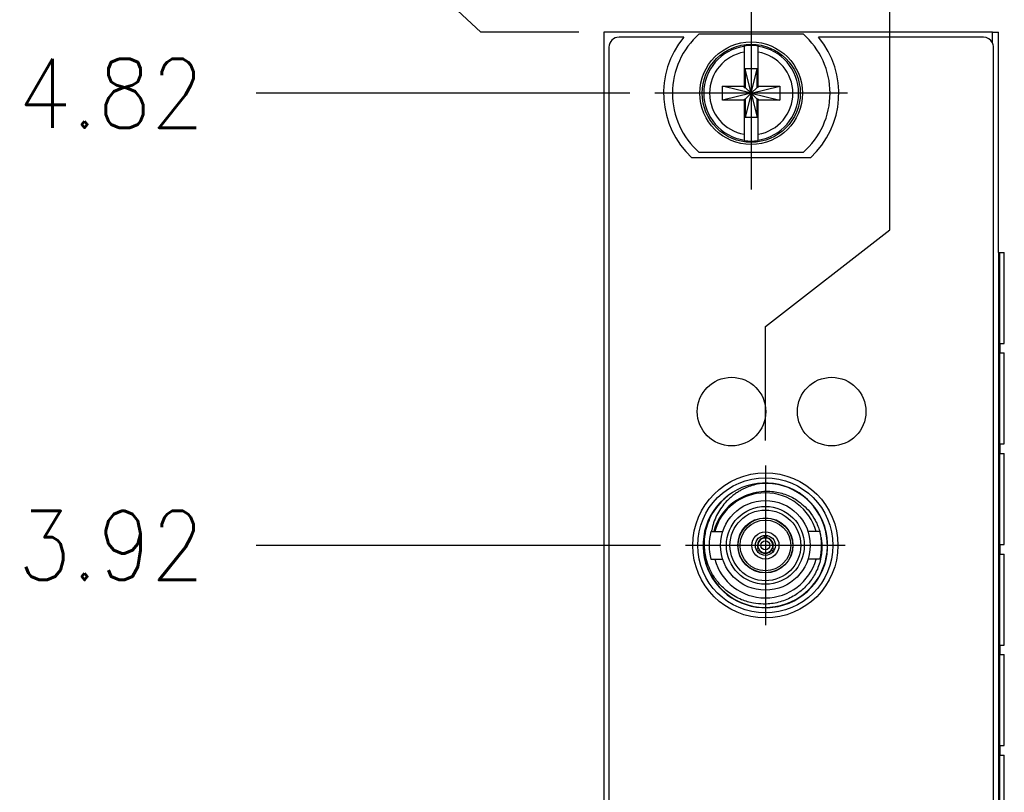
# Model space of a CAD drawing. Header units: inches. Extents: x 1 to 17.9, y 6 to 16.7.
# Tile 9 of 27: x 6.6 to 8.6, y 13.2 to 14.7. Entities that reach past the tile are written whole.
import ezdxf

# ---------------------------------------------------------------- set-up
doc = ezdxf.new("R2010")
doc.units = ezdxf.units.IN
doc.header["$MEASUREMENT"] = 0
doc.linetypes.add('DOT_CENTER', pattern=[14, 12, -1, 0, -1])
doc.layers.add('1', color=7, linetype='Continuous')
doc.styles.add('CONVERTER_11', font='txt.shx', dxfattribs={"width": 0.9})
doc.dimstyles.new('ME10_DIM_18', dxfattribs={"dimtxt": 0.137795, "dimasz": 0.18, "dimexe": 0.079921, "dimexo": 0.05, "dimgap": 0.1, "dimtad": 1, "dimzin": 4, "dimdsep": 46, "dimtxsty": 'CONVERTER_11', "dimsah": 1, "dimcen": 0.09, "dimclrd": 140, "dimclre": 140, "dimclrt": 4, "dimadec": 0, "dimazin": 0, "dimtfac": 1, "dimtdec": 4, "dimtix": 1, "dimtofl": 0, "dimtmove": 0, "dimatfit": 0, "dimfxl": 1, "dimtolj": 1, "dimtzin": 0, "dimarcsym": 0})
doc.dimstyles.new('ME10_DIM_22', dxfattribs={"dimtxt": 0.137795, "dimasz": 0.18, "dimexe": 0.079921, "dimexo": 0.05, "dimgap": 0.1, "dimtad": 1, "dimzin": 4, "dimdsep": 46, "dimtxsty": 'CONVERTER_11', "dimsah": 1, "dimcen": 0.09, "dimclrd": 140, "dimclre": 140, "dimclrt": 4, "dimadec": 0, "dimazin": 0, "dimtfac": 1, "dimtdec": 4, "dimtix": 1, "dimtofl": 0, "dimtmove": 0, "dimatfit": 0, "dimfxl": 1, "dimtolj": 1, "dimtzin": 0, "dimarcsym": 0})
doc.dimstyles.new('ME10_DIM_23', dxfattribs={"dimtxt": 0.137795, "dimasz": 0.18, "dimexe": 0.079921, "dimexo": 0.05, "dimgap": 0.1, "dimtad": 1, "dimzin": 4, "dimdsep": 46, "dimtxsty": 'CONVERTER_11', "dimsah": 1, "dimcen": 0.09, "dimclrd": 140, "dimclre": 140, "dimclrt": 4, "dimadec": 0, "dimazin": 0, "dimtfac": 1, "dimtdec": 4, "dimtix": 1, "dimtofl": 0, "dimtmove": 0, "dimatfit": 0, "dimfxl": 1, "dimtolj": 1, "dimtzin": 0, "dimarcsym": 0})
doc.dimstyles.new('ME10_DIM_24', dxfattribs={"dimtxt": 0.137795, "dimasz": 0.18, "dimexe": 0.079921, "dimexo": 0.05, "dimgap": 0.1, "dimtad": 1, "dimzin": 4, "dimdsep": 46, "dimtxsty": 'CONVERTER_11', "dimsah": 1, "dimcen": 0.09, "dimclrd": 140, "dimclre": 140, "dimclrt": 4, "dimadec": 0, "dimazin": 0, "dimtfac": 1, "dimtdec": 4, "dimtix": 1, "dimtofl": 0, "dimtmove": 0, "dimatfit": 0, "dimfxl": 1, "dimtolj": 1, "dimtzin": 0, "dimarcsym": 0})

# ---------------------------------------------------------------- blocks, each defined once
blk = doc.blocks.new('HD_BNC_body__9', base_point=(7.9644, 13.5687))
at = {"color": 7, "linetype": 'Continuous'}
for p, q in [((8.081, 13.8169), (8.0765, 13.8165)), ((8.0944, 13.8177), (8.081, 13.8169)), ((8.0014, 13.7808), (8.0146, 13.793)), ((7.9801, 13.7208), (8.0039, 13.7208)), ((8.0871, 13.7089), (8.0871, 13.7132)), ((8.0871, 13.7089), (8.0871, 13.7079)), ((8.0911, 13.7132), (8.0911, 13.7089)), ((8.0911, 13.7079), (8.0911, 13.7089)), ((8.1981, 13.7208), (8.1743, 13.7208)), ((8.071, 13.6849), (8.0744, 13.6868)), ((8.0752, 13.6873), (8.0744, 13.6868)), ((8.1039, 13.6868), (8.103, 13.6873)), ((8.1039, 13.6868), (8.1073, 13.6849)), ((8.0764, 13.6834), (8.073, 13.6814)), ((8.0764, 13.6834), (8.0772, 13.6839)), ((8.101, 13.6839), (8.1019, 13.6834)), ((8.1052, 13.6814), (8.1019, 13.6834)), ((7.9801, 13.6657), (8.0039, 13.6657)), ((8.1981, 13.6657), (8.1743, 13.6657))]:
    blk.add_line(p, q, dxfattribs=at)
for radius in [0.0896, 0.0778, 0.0707, 0.0551, 0.0546, 0.0506, 0.0272, 0.02, 0.009]:
    blk.add_circle((8.0891, 13.6933), radius, dxfattribs=at)
for centre, radius, start, end in [((8.0891, 13.6933), 0.1245, 126.7647, 87.5547), ((8.0891, 13.6933), 0.1239, 135.0336, 93.7415), ((8.0891, 13.6933), 0.1245, 87.5547, 126.7647), ((8.0891, 13.6933), 0.1239, 93.7415, 95.8221), ((8.0891, 13.6933), 0.1049, 15.2367, 164.7633), ((8.0928, 13.693), 0.109, 123.6489, 165.2273), ((8.0891, 13.6933), 0.1124, 165.8073, 194.1927), ((8.089, 13.6931), 0.0159, 96.8738, 203.1262), ((8.089, 13.6931), 0.0149, 97.3369, 202.6631), ((8.0891, 13.6933), 0.0148, 82.2263, 97.7737), ((8.0892, 13.6931), 0.0159, 336.8738, 83.1262), ((8.0892, 13.6931), 0.0149, 337.3369, 82.6631), ((8.0891, 13.6933), 0.1124, 345.8073, 14.1927), ((8.0892, 13.6931), 0.0151, 202.3928, 217.6072), ((8.089, 13.6931), 0.0151, 322.3928, 337.6072), ((8.0891, 13.6933), 0.0161, 217.791, 322.209), ((8.0891, 13.6933), 0.0151, 218.3086, 321.6914), ((8.0891, 13.6933), 0.1049, 195.2367, 344.7633)]:
    blk.add_arc(centre, radius, start, end, dxfattribs=at)
at = {"color": 124, "linetype": 'Continuous'}
blk.add_arc((8.0891, 13.6933), 0.1068, 122.0711, 165.0426, dxfattribs=at)
at = {"color": 7, "linetype": 'Continuous'}
for points, knots in [([(8.0765, 13.8165), (8.0717, 13.8154), (8.0627, 13.8134), (8.0507, 13.8088), (8.041, 13.8041), (8.0331, 13.7993), (8.0255, 13.794), (8.0172, 13.7872), (8.0082, 13.778), (7.9992, 13.7666), (7.9915, 13.7532), (7.9855, 13.7387), (7.9828, 13.7281), (7.9817, 13.7221), (7.9816, 13.7213), (7.9815, 13.7208)], [0, 0, 0, 0, 0.0147933, 0.0276937, 0.0385248, 0.046994, 0.0554068, 0.0662592, 0.0791933, 0.0939821, 0.10975, 0.1253764, 0.140935, 0.1422887, 0.1436278, 0.1436278, 0.1436278, 0.1436278]), ([(8.0324, 13.7837), (8.0376, 13.7869), (8.0481, 13.7931), (8.0664, 13.7992), (8.0845, 13.8019), (8.1057, 13.8015), (8.1285, 13.7965), (8.1547, 13.7835), (8.1752, 13.7649), (8.1877, 13.746), (8.1942, 13.7322), (8.1968, 13.7245), (8.1981, 13.7208)], [0, 0, 0, 0, 0.0181964, 0.0364308, 0.0574206, 0.0729142, 0.0997191, 0.1266115, 0.1601733, 0.1812238, 0.1940717, 0.2057533, 0.2057533, 0.2057533, 0.2057533]), ([(8.2004, 13.7092), (8.2009, 13.7055), (8.2018, 13.6992), (8.2022, 13.6836), (8.1996, 13.6624), (8.1912, 13.6408), (8.1808, 13.6238), (8.1687, 13.6092), (8.1501, 13.5938), (8.1258, 13.5816), (8.103, 13.5765), (8.0827, 13.5757), (8.0636, 13.5775), (8.04, 13.5844), (8.0157, 13.598), (7.9959, 13.6166), (7.9793, 13.6408), (7.9708, 13.6637), (7.9674, 13.6867), (7.9671, 13.7065), (7.9719, 13.7335), (7.9836, 13.7599), (7.9964, 13.775), (8.0014, 13.7808)], [0, 0, 0, 0, 0.0110978, 0.0189716, 0.0467821, 0.074678, 0.0875168, 0.1067491, 0.1311529, 0.1592978, 0.1875388, 0.2006307, 0.2201403, 0.2448526, 0.2738495, 0.3029344, 0.3255426, 0.3613804, 0.3749165, 0.3950403, 0.4205095, 0.4567824, 0.4798289, 0.4798289, 0.4798289, 0.4798289])]:
    blk.add_open_spline(points, degree=3, knots=knots, dxfattribs=at)
blk = doc.blocks.new('frontpanel-preamp-26_5ghz-pxie-5698__14', base_point=(7.7668, 9.581))
at = {"color": 7, "linetype": 'Continuous'}
for p, q in [((7.7668, 14.7189), (7.7668, 10.583)), ((8.5428, 14.7189), (7.7668, 14.7189)), ((7.957, 14.7154), (8.1645, 14.7154)), ((8.5428, 14.7189), (8.5548, 14.7189)), ((8.5548, 14.2789), (8.5548, 14.7189)), ((7.9263, 14.7089), (7.7968, 14.7089)), ((8.047, 14.6906), (8.047, 14.6915)), ((8.047, 14.6906), (8.047, 14.6789)), ((8.0745, 14.6915), (8.0745, 14.6906)), ((8.0745, 14.6789), (8.0745, 14.6906)), ((8.5248, 14.7089), (8.1952, 14.7089)), ((7.7768, 14.6889), (7.7768, 10.6189)), ((8.047, 14.6789), (8.047, 14.6107)), ((8.0745, 14.6107), (8.0745, 14.6789)), ((8.5448, 10.6189), (8.5448, 14.6889)), ((8.049, 14.6454), (8.049, 14.6086)), ((8.0725, 14.6454), (8.049, 14.6454)), ((8.0608, 14.5969), (8.049, 14.6454)), ((8.0608, 14.5969), (8.0725, 14.6454)), ((8.0725, 14.6086), (8.0725, 14.6454)), ((8.0037, 14.6107), (8.047, 14.6107)), ((8.0608, 14.5969), (8.0037, 14.6107)), ((8.0037, 14.5831), (8.0037, 14.6107)), ((8.0608, 14.5969), (8.0037, 14.5831)), ((8.047, 14.6086), (8.047, 14.6107)), ((8.047, 14.6086), (8.049, 14.6086)), ((8.0608, 14.5969), (8.049, 14.6086)), ((8.0608, 14.5969), (8.049, 14.5852)), ((8.0608, 14.5969), (8.049, 14.5484)), ((8.0608, 14.5969), (8.1178, 14.6107)), ((8.0608, 14.5969), (8.0725, 14.6086)), ((8.0608, 14.5969), (8.0725, 14.5484)), ((8.0608, 14.5969), (8.1178, 14.5831)), ((8.0608, 14.5969), (8.0725, 14.5852)), ((8.0745, 14.6086), (8.0725, 14.6086)), ((8.0745, 14.6086), (8.0745, 14.6107)), ((8.0745, 14.6107), (8.1178, 14.6107)), ((8.1178, 14.6107), (8.1178, 14.5831)), ((8.047, 14.5831), (8.0037, 14.5831)), ((8.047, 14.5852), (8.047, 14.5831)), ((8.047, 14.5852), (8.049, 14.5852)), ((8.047, 14.5831), (8.047, 14.5148)), ((8.049, 14.5852), (8.049, 14.5484)), ((8.0725, 14.5484), (8.0725, 14.5852)), ((8.0745, 14.5852), (8.0725, 14.5852)), ((8.0745, 14.5852), (8.0745, 14.5831)), ((8.0745, 14.5148), (8.0745, 14.5831)), ((8.1178, 14.5831), (8.0745, 14.5831)), ((8.0725, 14.5484), (8.049, 14.5484)), ((8.047, 14.5148), (8.047, 14.5032)), ((8.0745, 14.5032), (8.0745, 14.5148)), ((8.047, 14.5022), (8.047, 14.5032)), ((8.0745, 14.5032), (8.0745, 14.5022)), ((8.1645, 14.4784), (7.957, 14.4784)), ((8.179, 14.4679), (7.9425, 14.4679)), ((8.5548, 14.2789), (8.5548, 10.583)), ((8.5548, 14.2789), (8.5577, 14.2789)), ((8.5577, 14.2789), (8.5663, 14.2789)), ((8.5663, 14.0969), (8.5663, 14.2789)), ((8.5583, 14.0779), (8.5583, 14.0969)), ((8.5583, 14.0969), (8.5663, 14.0969)), ((8.5583, 14.0779), (8.5663, 14.0779)), ((8.5663, 13.896), (8.5663, 14.0779)), ((8.5583, 13.877), (8.5583, 13.896)), ((8.5583, 13.896), (8.5663, 13.896)), ((8.5583, 13.877), (8.5663, 13.877)), ((8.5663, 13.695), (8.5663, 13.877)), ((8.5583, 13.676), (8.5583, 13.695)), ((8.5583, 13.695), (8.5663, 13.695)), ((8.5583, 13.676), (8.5663, 13.676)), ((8.5663, 13.4941), (8.5663, 13.676)), ((8.5583, 13.4751), (8.5583, 13.4941)), ((8.5583, 13.4941), (8.5663, 13.4941)), ((8.5583, 13.4751), (8.5663, 13.4751)), ((8.5663, 13.2931), (8.5663, 13.4751)), ((8.5583, 13.2741), (8.5583, 13.2931)), ((8.5583, 13.2931), (8.5663, 13.2931)), ((8.5583, 13.2741), (8.5663, 13.2741)), ((8.5663, 13.0922), (8.5663, 13.2741))]:
    blk.add_line(p, q, dxfattribs=at)
at = {"color": 124, "linetype": 'Continuous'}
for p, q in [((8.5428, 14.6976), (8.5428, 14.7189)), ((8.5577, 10.2789), (8.5577, 14.2789))]:
    blk.add_line(p, q, dxfattribs=at)
at = {"color": 7, "linetype": 'Continuous'}
for centre, radius in [((8.0608, 14.5969), 0.1025), ((8.0608, 14.5969), 0.098), ((8.0215, 13.9607), 0.0685), ((8.2215, 13.9607), 0.0685), ((8.0891, 13.6933), 0.145), ((8.0891, 13.6933), 0.135)]:
    blk.add_circle(centre, radius, dxfattribs=at)
for centre, radius, start, end in [((8.0608, 14.5969), 0.1575, 131.203, 228.797), ((8.0608, 14.5969), 0.1575, 311.203, 48.797), ((7.7968, 14.6889), 0.02, 90, 180), ((8.0608, 14.5969), 0.175, 140.2082, 227.4886), ((8.0608, 14.5969), 0.0956, 81.7166, 98.2834), ((8.0608, 14.5969), 0.175, 312.5114, 39.7918), ((8.5248, 14.6889), 0.02, 25.8419, 90), ((8.5248, 14.6889), 0.02, 0, 25.8419), ((8.0608, 14.5969), 0.0956, 261.7166, 278.2834)]:
    blk.add_arc(centre, radius, start, end, dxfattribs=at)
at = {"color": 124, "linetype": 'Continuous'}
for radius, start, end in [(0.0947, 98.3637, 261.6363), (0.0947, 278.3637, 81.6363), (0.0832, 99.5336, 260.4664), (0.0832, 279.5336, 80.4664)]:
    blk.add_arc((8.0608, 14.5969), radius, start, end, dxfattribs=at)
at = {"layer": '1', "color": 30, "linetype": 'DOT_CENTER'}
for p, q in [((8.0608, 14.7894), (8.0608, 14.4044)), ((8.2533, 14.5969), (7.8683, 14.5969)), ((8.0891, 13.8528), (8.0891, 13.5338)), ((8.2486, 13.6933), (7.9296, 13.6933))]:
    blk.add_line(p, q, dxfattribs=at)
blk = doc.blocks.new('cu_PXIe-5698__16', base_point=(7.7668, 9.581))
for name, p in [('frontpanel-preamp-26_5ghz-pxie-5698__14', (7.7668, 9.581)), ('HD_BNC_body__9', (7.9644, 13.5687))]:
    blk.add_blockref(name, p)
blk = doc.blocks.new('*D31')
at = {"layer": '1', "color": 140, "linetype": 'Continuous'}
for p, q in [((8.3376, 14.324), (8.3376, 15.2067)), ((8.0891, 14.1304), (8.3376, 14.324)), ((8.0891, 13.9028), (8.0891, 14.1304))]:
    blk.add_line(p, q, dxfattribs=at)
at = {"layer": '1', "color": 4, "insert": (8.4028, 15.3067), "char_height": 0.1378, "attachment_point": 7, "rotation": 90, "line_spacing_factor": 0.60024, "style": 'CONVERTER_11'}
blk.add_mtext('.03', dxfattribs=at)
blk = doc.blocks.new('*D35')
at = {"layer": '1', "color": 140, "linetype": 'Continuous'}
for p, q in [((7.2753, 14.9498), (7.0719, 14.9498)), ((7.5205, 14.7189), (7.2753, 14.9498)), ((7.7168, 14.7189), (7.5205, 14.7189))]:
    blk.add_line(p, q, dxfattribs=at)
at = {"layer": '1', "color": 4, "style": 'CONVERTER_11', "width": 0.9}
blk.add_text('4.94', height=0.1378, dxfattribs=at).set_placement((6.5964, 14.8795))
blk = doc.blocks.new('*D36')
at = {"layer": '1', "color": 140, "linetype": 'Continuous'}
blk.add_line((7.8183, 14.5969), (7.0719, 14.5969), dxfattribs=at)
at = {"layer": '1', "color": 4, "style": 'CONVERTER_11', "width": 0.9}
blk.add_text('4.82', height=0.1378, dxfattribs=at).set_placement((6.5964, 14.528))
blk = doc.blocks.new('*D37')
at = {"layer": '1', "color": 140, "linetype": 'Continuous'}
blk.add_line((7.8796, 13.6933), (7.0719, 13.6933), dxfattribs=at)
at = {"layer": '1', "color": 4, "style": 'CONVERTER_11', "width": 0.9}
blk.add_text('3.92', height=0.1378, dxfattribs=at).set_placement((6.5964, 13.6244))
blk = doc.blocks.new('FRONT1', base_point=(8.1666, 12.1499))
blk.add_blockref('cu_PXIe-5698__16', (7.7668, 9.581))
at = {"layer": '1'}
for feature_location, offset, dtype, origin, dimstyle, picture, middle in [((8.0891, 13.8528), (0.4101, 1.3741), 1, (8.0608, 14.7894), 'ME10_DIM_18', '*D31', (8.3339, 15.4325)), ((7.7668, 14.7189), (-0.7149, 0.2295), 0, (7.9529, 9.776), 'ME10_DIM_22', '*D35', (6.7842, 14.9484)), ((7.8683, 14.5969), (-0.7963, 0), 0, (7.9529, 9.776), 'ME10_DIM_23', '*D36', (6.7842, 14.5969)), ((7.9296, 13.6933), (-0.8577, 0), 0, (7.9529, 9.776), 'ME10_DIM_24', '*D37', (6.7842, 13.6933))]:
    dim = blk.add_ordinate_dim(feature_location=feature_location, offset=offset, dtype=dtype, origin=origin, dimstyle=dimstyle, dxfattribs=at)
    dim.commit()
    dim.dimension.update_dxf_attribs({"geometry": picture, "text_midpoint": middle})

msp = doc.modelspace()

# ---------------------------------------------------------------- block references
msp.add_blockref('FRONT1', (8.1666, 12.1499))

doc.saveas('drawing.dxf')
